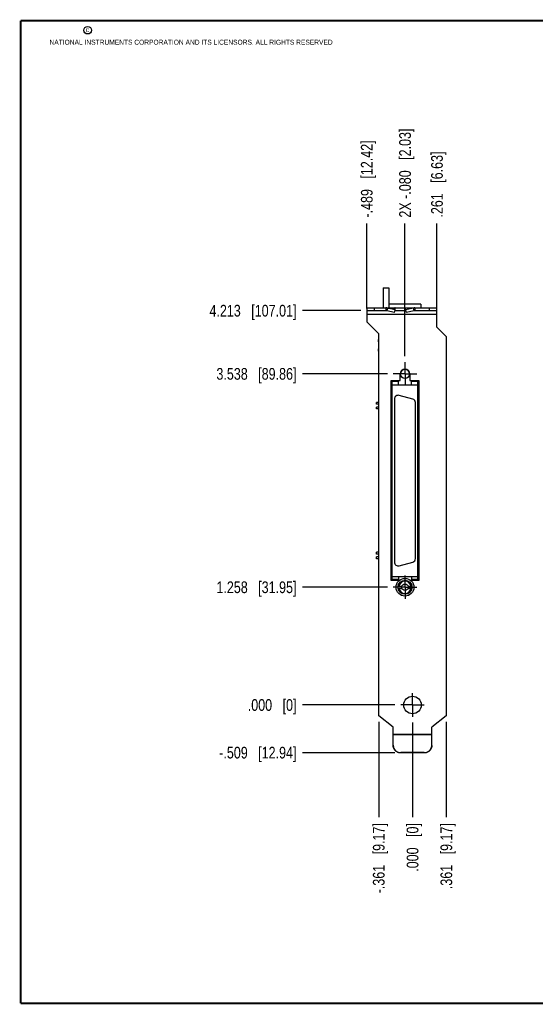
# Model space of a CAD drawing. Header units: inches. Extents: x 0.2 to 16.8, y 0.2 to 10.8.
# Tile 1 of 11: x 0.2 to 5.7, y 0.2 to 10.8. Entities that reach past the tile are written whole.
import ezdxf

# ---------------------------------------------------------------- set-up
doc = ezdxf.new("R2010")
doc.units = ezdxf.units.IN
doc.header["$LTSCALE"] = 0.935
doc.header["$MEASUREMENT"] = 0
doc.linetypes.add('CENTER', pattern=[0.6, 0.375, -0.075, 0.075, -0.075])
doc.layers.get('0').update_dxf_attribs({"linetype": 'CONTINUOUS'})
doc.layers.add('02___PRT_ALL_AXES', color=7, linetype='CONTINUOUS')
doc.layers.add('DIMENSIONS', color=7, linetype='CONTINUOUS')
doc.styles.get("Standard").update_dxf_attribs({"font": 'txt', "width": 0.8})
doc.dimstyles.new('DIMSTYLE_2', dxfattribs={"dimtxt": 0.125, "dimasz": 0.18, "dimexe": 0.18, "dimexo": 0.0625, "dimgap": 0.09, "dimtad": 0, "dimtih": 1, "dimtoh": 1, "dimdec": 3, "dimzin": 4, "dimdsep": 46, "dimtxsty": 'STANDARD', "dimblk": '_FILLED', "dimblk1": '_FILLED', "dimblk2": '_FILLED', "dimcen": 0.09, "dimadec": 0, "dimazin": 0, "dimtp": 0.01, "dimtm": 0.01, "dimtfac": 1, "dimtdec": 3, "dimtofl": 0, "dimtmove": 0, "dimatfit": 3, "dimldrblk": '_FILLED', "dimfxl": 1, "dimtolj": 1, "dimtzin": 4, "dimarcsym": 0})

# ---------------------------------------------------------------- blocks, each defined once
blk = doc.blocks.new('*D6')
at = {"layer": 'DIMENSIONS', "color": 2, "linetype": 'CONTINUOUS'}
blk.add_line((4.796, 3.268), (4.796, 2.247), dxfattribs=at)
at = {"layer": 'DIMENSIONS', "color": 2, "linetype": 'CONTINUOUS', "insert": (4.734, 2.185), "char_height": 0.125, "width": 1.125, "attachment_point": 3, "rotation": 90, "line_spacing_factor": 0.9}
blk.add_mtext('.361{\\Ftxt.shx;\\W1.000000;\\H0.125000; }[9.17]', dxfattribs=at)
blk = doc.blocks.new('_FILLED')
at = {"color": 0, "linetype": 'BYBLOCK'}
blk.add_solid([(0, 0), (-1, 0.174), (-1, -0.174)], dxfattribs=at)
blk = doc.blocks.new('*D7')
at = {"layer": 'DIMENSIONS', "color": 2, "linetype": 'CONTINUOUS'}
blk.add_line((4.435, 3.259), (4.435, 2.247), dxfattribs=at)
at = {"layer": 'DIMENSIONS', "color": 2, "linetype": 'CONTINUOUS', "insert": (4.373, 2.185), "char_height": 0.125, "width": 0.825, "attachment_point": 3, "rotation": 90, "line_spacing_factor": 0.9}
blk.add_mtext('.000{\\Ftxt.shx;\\W1.000000;\\H0.125000; }[0]', dxfattribs=at)
blk = doc.blocks.new('*D8')
at = {"layer": 'DIMENSIONS', "color": 2, "linetype": 'CONTINUOUS'}
blk.add_line((4.074, 3.268), (4.074, 2.247), dxfattribs=at)
at = {"layer": 'DIMENSIONS', "color": 2, "linetype": 'CONTINUOUS', "insert": (4.012, 2.185), "char_height": 0.125, "width": 1.225, "attachment_point": 3, "rotation": 90, "line_spacing_factor": 0.9}
blk.add_mtext('-.361{\\Ftxt.shx;\\W1.000000;\\H0.125000; }[9.17]', dxfattribs=at)
blk = doc.blocks.new('*D9')
at = {"layer": 'DIMENSIONS', "color": 2, "linetype": 'CONTINUOUS'}
blk.add_line((4.355, 7.172), (4.355, 8.591), dxfattribs=at)
at = {"layer": 'DIMENSIONS', "color": 2, "linetype": 'CONTINUOUS', "insert": (4.293, 8.654), "char_height": 0.125, "width": 1.525, "attachment_point": 1, "rotation": 90, "line_spacing_factor": 0.9}
blk.add_mtext('2X -.080{\\Ftxt.shx;\\W1.000000;\\H0.125000; }[2.03]', dxfattribs=at)
blk = doc.blocks.new('*D10')
at = {"layer": 'DIMENSIONS', "color": 2, "linetype": 'CONTINUOUS'}
blk.add_line((4.696, 7.682), (4.696, 8.591), dxfattribs=at)
at = {"layer": 'DIMENSIONS', "color": 2, "linetype": 'CONTINUOUS', "insert": (4.634, 8.654), "char_height": 0.125, "width": 1.125, "attachment_point": 1, "rotation": 90, "line_spacing_factor": 0.9}
blk.add_mtext('.261{\\Ftxt.shx;\\W1.000000;\\H0.125000; }[6.63]', dxfattribs=at)
blk = doc.blocks.new('*D11')
at = {"layer": 'DIMENSIONS', "color": 2, "linetype": 'CONTINUOUS'}
blk.add_line((3.946, 7.682), (3.946, 8.591), dxfattribs=at)
at = {"layer": 'DIMENSIONS', "color": 2, "linetype": 'CONTINUOUS', "insert": (3.884, 8.654), "char_height": 0.125, "width": 1.325, "attachment_point": 1, "rotation": 90, "line_spacing_factor": 0.9}
blk.add_mtext('-.489{\\Ftxt.shx;\\W1.000000;\\H0.125000; }[12.42]', dxfattribs=at)
blk = doc.blocks.new('*D12')
at = {"layer": 'DIMENSIONS', "color": 2, "linetype": 'CONTINUOUS'}
blk.add_line((3.884, 7.66), (3.259, 7.66), dxfattribs=at)
at = {"layer": 'DIMENSIONS', "color": 2, "linetype": 'CONTINUOUS', "insert": (3.196, 7.722), "char_height": 0.125, "width": 1.425, "attachment_point": 3, "line_spacing_factor": 0.9}
blk.add_mtext('4.213{\\Ftxt.shx;\\W1.000000;\\H0.125000; }[107.01]', dxfattribs=at)
blk = doc.blocks.new('*D13')
at = {"layer": 'DIMENSIONS', "color": 2, "linetype": 'CONTINUOUS'}
blk.add_line((4.247, 3.447), (3.259, 3.447), dxfattribs=at)
at = {"layer": 'DIMENSIONS', "color": 2, "linetype": 'CONTINUOUS', "insert": (3.196, 3.509), "char_height": 0.125, "width": 0.825, "attachment_point": 3, "line_spacing_factor": 0.9}
blk.add_mtext('.000{\\Ftxt.shx;\\W1.000000;\\H0.125000; }[0]', dxfattribs=at)
blk = doc.blocks.new('*D14')
at = {"layer": 'DIMENSIONS', "color": 2, "linetype": 'CONTINUOUS'}
blk.add_line((4.247, 2.937), (3.259, 2.937), dxfattribs=at)
at = {"layer": 'DIMENSIONS', "color": 2, "linetype": 'CONTINUOUS', "insert": (3.196, 3), "char_height": 0.125, "width": 1.325, "attachment_point": 3, "line_spacing_factor": 0.9}
blk.add_mtext('-.509{\\Ftxt.shx;\\W1.000000;\\H0.125000; }[12.94]', dxfattribs=at)
blk = doc.blocks.new('*D15')
at = {"layer": 'DIMENSIONS', "color": 2, "linetype": 'CONTINUOUS'}
blk.add_line((4.167, 4.705), (3.259, 4.705), dxfattribs=at)
at = {"layer": 'DIMENSIONS', "color": 2, "linetype": 'CONTINUOUS', "insert": (3.196, 4.767), "char_height": 0.125, "width": 1.325, "attachment_point": 3, "line_spacing_factor": 0.9}
blk.add_mtext('1.258{\\Ftxt.shx;\\W1.000000;\\H0.125000; }[31.95]', dxfattribs=at)
blk = doc.blocks.new('*D16')
at = {"layer": 'DIMENSIONS', "color": 2, "linetype": 'CONTINUOUS'}
blk.add_line((4.168, 6.984), (3.259, 6.984), dxfattribs=at)
at = {"layer": 'DIMENSIONS', "color": 2, "linetype": 'CONTINUOUS', "insert": (3.196, 7.047), "char_height": 0.125, "width": 1.325, "attachment_point": 3, "line_spacing_factor": 0.9}
blk.add_mtext('3.538{\\Ftxt.shx;\\W1.000000;\\H0.125000; }[89.86]', dxfattribs=at)

msp = doc.modelspace()

# ---------------------------------------------------------------- linework, layer by layer
at = {"color": 7, "linetype": 'CONTINUOUS'}
for p, q in [((4.1211, 7.9037), (4.1211, 7.6897)), ((4.1211, 7.9037), (4.1831, 7.9037)), ((4.1831, 7.9037), (4.1831, 7.6897)), ((3.9461, 7.6897), (3.9461, 7.5417)), ((3.9461, 7.6897), (4.6961, 7.6897)), ((4.0261, 7.6897), (4.0261, 7.6597)), ((4.1508, 7.6897), (4.1508, 7.6597)), ((4.1688, 7.6875), (4.162, 7.6585)), ((4.2485, 7.6691), (4.1688, 7.6875)), ((4.1688, 7.6875), (4.2506, 7.6875)), ((4.5231, 7.7297), (4.1831, 7.7297)), ((4.2485, 7.6691), (4.2506, 7.6875)), ((4.3637, 7.6691), (4.3616, 7.6875)), ((4.4434, 7.6875), (4.3616, 7.6875)), ((4.4434, 7.6875), (4.3637, 7.6691)), ((4.4434, 7.6875), (4.4501, 7.6585)), ((4.4614, 7.6897), (4.4614, 7.6597)), ((4.5231, 7.7297), (4.5231, 7.6897)), ((4.6161, 7.6597), (4.6161, 7.6897)), ((4.6961, 7.4827), (4.6961, 7.6897)), ((4.1508, 7.6597), (3.9461, 7.6597)), ((4.6961, 7.6197), (3.9461, 7.6197)), ((4.2418, 7.6402), (4.162, 7.6585)), ((4.2418, 7.6402), (4.2485, 7.6691)), ((4.3659, 7.6597), (4.2463, 7.6597)), ((4.3704, 7.6402), (4.3637, 7.6691)), ((4.4501, 7.6585), (4.3704, 7.6402)), ((4.6961, 7.6597), (4.4614, 7.6597)), ((4.0741, 7.4137), (3.9461, 7.5417)), ((4.6961, 7.4827), (4.7961, 7.3827)), ((4.0741, 3.3308), (4.0741, 7.4137)), ((4.7961, 7.3827), (4.7961, 3.3308)), ((4.0711, 7.3272), (4.0711, 7.3522)), ((4.0741, 7.3522), (4.0711, 7.3522)), ((4.0741, 7.3272), (4.0711, 7.3272)), ((4.0711, 7.2272), (4.0711, 7.2522)), ((4.0741, 7.2522), (4.0711, 7.2522)), ((4.0741, 7.2272), (4.0711, 7.2272)), ((4.3051, 6.9127), (4.3051, 6.9847)), ((4.4051, 6.9847), (4.4051, 6.9127)), ((4.2076, 4.7767), (4.2076, 6.9127)), ((4.2076, 6.9127), (4.3051, 6.9127)), ((4.2173, 4.7876), (4.2173, 6.9018)), ((4.2862, 6.9018), (4.2173, 6.9018)), ((4.2173, 6.8683), (4.4929, 6.8683)), ((4.2862, 6.8683), (4.2862, 6.9018)), ((4.4051, 6.9127), (4.5026, 6.9127)), ((4.424, 6.8683), (4.424, 6.9018)), ((4.4929, 6.9018), (4.424, 6.9018)), ((4.4929, 4.7876), (4.4929, 6.9018)), ((4.5026, 6.9127), (4.5026, 4.7767)), ((4.4382, 6.7153), (4.2925, 6.7544)), ((4.0492, 6.6598), (4.0492, 6.6795)), ((4.0741, 6.6795), (4.0492, 6.6795)), ((4.0741, 6.6598), (4.0492, 6.6598)), ((4.0492, 6.6098), (4.0492, 6.6295)), ((4.0741, 6.6295), (4.0492, 6.6295)), ((4.2429, 6.7163), (4.2429, 4.973)), ((4.4673, 5.0121), (4.4673, 6.6773)), ((4.0741, 6.6098), (4.0492, 6.6098)), ((4.0492, 5.0598), (4.0492, 5.0795)), ((4.0741, 5.0795), (4.0492, 5.0795)), ((4.0741, 5.0598), (4.0492, 5.0598)), ((4.0492, 5.0098), (4.0492, 5.0295)), ((4.0741, 5.0295), (4.0492, 5.0295)), ((4.0741, 5.0098), (4.0492, 5.0098)), ((4.2925, 4.935), (4.4382, 4.974)), ((4.2931, 4.7767), (4.2076, 4.7767)), ((4.2173, 4.8211), (4.4929, 4.8211)), ((4.2862, 4.7876), (4.2173, 4.7876)), ((4.2862, 4.8211), (4.2862, 4.7876)), ((4.5026, 4.7767), (4.4171, 4.7767)), ((4.424, 4.8211), (4.424, 4.7876)), ((4.4929, 4.7876), (4.424, 4.7876)), ((4.2812, 4.7173), (4.3225, 4.7173)), ((4.2815, 4.6903), (4.3232, 4.6903)), ((4.387, 4.6903), (4.4287, 4.6903)), ((4.3877, 4.7173), (4.429, 4.7173)), ((4.2291, 3.2097), (4.0741, 3.3308)), ((4.7961, 3.3308), (4.6411, 3.2097)), ((4.2291, 3.017), (4.2291, 3.2097)), ((4.6411, 3.017), (4.6411, 3.2097)), ((4.2291, 3.1357), (4.6411, 3.1357)), ((4.2291, 3.1326), (4.6411, 3.1326)), ((4.5611, 2.9373), (4.3091, 2.9373)), ((4.3091, 2.9373), (4.3091, 2.9347)), ((4.5611, 2.9347), (4.3091, 2.9347)), ((4.5611, 2.9373), (4.5611, 2.9347))]:
    msp.add_line(p, q, dxfattribs=at)
at = {"color": 7, "linetype": 'CONTINUOUS', "const_width": 0.02}
for points in [[(0.25, 10.7586), (0.25, 0.2586)], [(16.75, 10.7586), (0.25, 10.7586)], [(0.25, 0.2586), (16.75, 0.2586)]]:
    msp.add_lwpolyline(points, dxfattribs=at)
at = {"color": 2, "linetype": 'CONTINUOUS'}
msp.add_circle((0.9659, 10.6562), 0.0403, dxfattribs=at)
at = {"color": 7, "linetype": 'CONTINUOUS'}
for centre, radius in [((4.3551, 6.9845), 0.0492), ((4.3551, 4.7047), 0.095), ((4.3551, 4.7047), 0.075), ((4.3551, 4.7047), 0.035), ((4.4351, 3.4467), 0.0935)]:
    msp.add_circle(centre, radius, dxfattribs=at)
for centre, radius, start, end in [((4.1508, 7.6158), 0.0739, 75.93164, 89.98715), ((4.4614, 7.6158), 0.0739, 90.01285, 104.06836), ((4.1508, 7.6064), 0.0533, 77.86076, 89.99588), ((4.4614, 7.6064), 0.0533, 90.00412, 102.13924), ((4.3551, 6.9847), 0.05, 0, 180), ((4.2823, 6.7163), 0.0394, 75, 180), ((4.428, 6.6773), 0.0394, 0, 75), ((4.2823, 4.973), 0.0394, 180, 285), ((4.428, 5.0121), 0.0394, 285, 360), ((4.3551, 4.7047), 0.066, 11.05181, 168.94819), ((4.3551, 4.7047), 0.066, 192.55603, 347.44397), ((4.5617, 3.017), 0.0794, 358.11373, 359.99972)]:
    msp.add_arc(centre, radius, start, end, dxfattribs=at)
for points, knots in [([(4.2506, 7.6875), (4.2502, 7.6878), (4.2496, 7.6884), (4.2486, 7.6891), (4.2478, 7.6894), (4.2473, 7.6896), (4.2467, 7.6897), (4.2463, 7.6897), (4.2461, 7.6897)], [0, 0, 0, 0, 0.2800267, 0.5351362, 0.6555421, 0.7723993, 0.8868227, 1, 1, 1, 1]), ([(4.3616, 7.6875), (4.362, 7.6878), (4.3626, 7.6884), (4.3636, 7.6891), (4.3644, 7.6894), (4.3649, 7.6896), (4.3655, 7.6897), (4.3659, 7.6897), (4.3661, 7.6897)], [0, 0, 0, 0, 0.2800267, 0.5351362, 0.6555421, 0.7723993, 0.8868227, 1, 1, 1, 1]), ([(4.2291, 3.017), (4.2291, 3.0157), (4.2292, 3.0131), (4.2294, 3.0092), (4.2299, 3.0053), (4.2308, 3.0001), (4.2324, 2.9938), (4.2346, 2.9877), (4.2367, 2.9829), (4.2385, 2.9794), (4.2405, 2.976), (4.2433, 2.9716), (4.2472, 2.9663), (4.2524, 2.9605), (4.2583, 2.9553), (4.2635, 2.9514), (4.268, 2.9486), (4.2714, 2.9467), (4.2749, 2.9449), (4.2797, 2.9428), (4.2858, 2.9406), (4.2922, 2.939), (4.2974, 2.9381), (4.3013, 2.9376), (4.3052, 2.9373), (4.3078, 2.9373), (4.3091, 2.9373)], [0, 0, 0, 0, 0.0311939, 0.0623914, 0.0935878, 0.1247863, 0.1871719, 0.2495704, 0.2807851, 0.3120043, 0.3432284, 0.3744576, 0.4369137, 0.4993927, 0.561895, 0.6244202, 0.6557004, 0.6869857, 0.7182759, 0.7495707, 0.8121533, 0.874749, 0.9060597, 0.9373717, 0.9686871, 1, 1, 1, 1]), ([(4.3091, 2.9347), (4.3078, 2.9347), (4.3052, 2.9347), (4.3013, 2.935), (4.2974, 2.9355), (4.2922, 2.9364), (4.2858, 2.938), (4.2797, 2.9402), (4.2749, 2.9423), (4.2714, 2.944), (4.268, 2.946), (4.2635, 2.9488), (4.2583, 2.9527), (4.2524, 2.9579), (4.2472, 2.9637), (4.2433, 2.969), (4.2405, 2.9734), (4.2385, 2.9768), (4.2367, 2.9803), (4.2346, 2.985), (4.2324, 2.9912), (4.2308, 2.9975), (4.2299, 3.0027), (4.2294, 3.0065), (4.2292, 3.0104), (4.2291, 3.0131), (4.2291, 3.0144)], [0, 0, 0, 0, 0.0313129, 0.0626283, 0.0939403, 0.125251, 0.1878467, 0.2504293, 0.2817241, 0.3130143, 0.3442996, 0.3755798, 0.438105, 0.5006073, 0.5630863, 0.6255424, 0.6567716, 0.6879957, 0.7192149, 0.7504296, 0.8128281, 0.8752137, 0.9064122, 0.9376086, 0.9688061, 1, 1, 1, 1]), ([(4.6411, 3.0144), (4.6411, 3.0131), (4.641, 3.0104), (4.6407, 3.0065), (4.6403, 3.0027), (4.6394, 2.9975), (4.6378, 2.9912), (4.6356, 2.985), (4.6334, 2.9803), (4.6317, 2.9768), (4.6297, 2.9734), (4.6269, 2.969), (4.623, 2.9637), (4.6178, 2.9579), (4.6119, 2.9527), (4.6067, 2.9488), (4.6022, 2.946), (4.5988, 2.944), (4.5953, 2.9423), (4.5905, 2.9402), (4.5844, 2.938), (4.578, 2.9364), (4.5728, 2.9355), (4.5689, 2.935), (4.565, 2.9347), (4.5624, 2.9347), (4.5611, 2.9347)], [0, 0, 0, 0, 0.0311939, 0.0623914, 0.0935878, 0.1247863, 0.1871719, 0.2495704, 0.2807851, 0.3120043, 0.3432284, 0.3744576, 0.4369137, 0.4993927, 0.561895, 0.6244202, 0.6557004, 0.6869857, 0.7182759, 0.7495707, 0.8121533, 0.874749, 0.9060597, 0.9373717, 0.9686871, 1, 1, 1, 1]), ([(4.5611, 2.9373), (4.5637, 2.9373), (4.5675, 2.9375), (4.5726, 2.9381), (4.5777, 2.9389), (4.5839, 2.9404), (4.5899, 2.9426), (4.5946, 2.9446), (4.5981, 2.9463), (4.6015, 2.9481), (4.6058, 2.9508), (4.611, 2.9545), (4.6168, 2.9596), (4.6221, 2.9652), (4.626, 2.9703), (4.6288, 2.9745), (4.6308, 2.9778), (4.6326, 2.9812), (4.6348, 2.9858), (4.6371, 2.9918), (4.6389, 2.9979), (4.6399, 3.0029), (4.6405, 3.0067), (4.6409, 3.0105), (4.641, 3.0131), (4.6411, 3.0144)], [0, 0, 0, 0, 0.0626084, 0.0939196, 0.1252294, 0.1878245, 0.2504071, 0.2817016, 0.3129918, 0.3442773, 0.3755577, 0.4380849, 0.5005897, 0.5630716, 0.625531, 0.6567616, 0.687987, 0.7192074, 0.7504234, 0.8128248, 0.8752123, 0.9064114, 0.9376079, 0.9688034, 1, 1, 1, 1])]:
    msp.add_open_spline(points, degree=3, knots=knots, dxfattribs=at)
at = {"layer": '02___PRT_ALL_AXES', "color": 7, "linetype": 'CENTER'}
for p, q in [((4.3551, 6.9845), (4.3551, 7.1096)), ((4.3551, 6.9845), (4.23, 6.9845)), ((4.3551, 6.9845), (4.3551, 6.8594)), ((4.3551, 6.9845), (4.4802, 6.9845)), ((4.3551, 4.7047), (4.3551, 4.8298)), ((4.3551, 4.7047), (4.23, 4.7047)), ((4.3551, 4.7047), (4.4802, 4.7047)), ((4.3551, 4.7047), (4.3551, 4.5796)), ((4.4351, 3.4467), (4.4351, 3.5718)), ((4.4351, 3.4467), (4.31, 3.4467)), ((4.4351, 3.4467), (4.5602, 3.4467)), ((4.4351, 3.4467), (4.4351, 3.3216))]:
    msp.add_line(p, q, dxfattribs=at)

# ---------------------------------------------------------------- texts
at = {"color": 2, "linetype": 'CONTINUOUS', "char_height": 0.053, "attachment_point": 1, "line_spacing_factor": 0.9}
for s, insert, width in [('c', (0.946, 10.6893), 0.0424), ('NATIONAL INSTRUMENTS CORPORATION AND ITS LICENSORS. ALL RIGHTS RESERVED', (0.5583, 10.5546), 3.0104)]:
    msp.add_mtext(s, dxfattribs=dict(at, insert=insert, width=width))

# ---------------------------------------------------------------- dimensions: what is measured, and where the dimension line sits
at = {"layer": 'DIMENSIONS', "color": 2, "linetype": 'CONTINUOUS'}
for feature_location, offset, dtype, origin, text, picture, middle in [((4.3551, 7.1721), (0, 1.4191), 1, (4.4351, 7.1096), '2X -<>', '*D9', (4.3551, 9.4162)), ((3.9461, 7.6822), (0, 0.909), 1, (4.4351, 7.6197), '-<>', '*D11', (3.9461, 9.3162)), ((4.2466, 2.9373), (-0.988, 0), 0, (4.3091, 3.4467), '-<>', '*D14', (2.3336, 2.9373)), ((4.0741, 3.2683), (0, -1.0211), 1, (4.4351, 3.3308), '-<>', '*D8', (4.1861, 1.3987))]:
    dim = msp.add_ordinate_dim(feature_location=feature_location, offset=offset, dtype=dtype, origin=origin, text=text, dimstyle='DIMSTYLE_2', dxfattribs=at)
    dim.commit()
    dim.dimension.update_dxf_attribs({"geometry": picture, "text_midpoint": middle})
for feature_location, offset, dtype, origin, picture, middle in [((4.6961, 7.6822), (0, 0.909), 1, (4.4351, 7.6197), '*D10', (4.6961, 9.2162)), ((3.8836, 7.6597), (-0.625, 0), 0, (4.31, 3.4467), '*D12', (2.1836, 7.6597)), ((4.1675, 6.9845), (-0.9089, 0), 0, (4.23, 3.4467), '*D16', (2.2336, 6.9845)), ((4.1675, 4.7047), (-0.9089, 0), 0, (4.23, 3.4467), '*D15', (2.2336, 4.7047)), ((4.2474961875, 3.4466916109), (-0.9889, 0), 0, (4.3099961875, 3.4466916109), '*D13', (2.5335961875, 3.4466916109)), ((4.4350961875, 3.2590916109), (0, -1.0119311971), 1, (4.4350961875, 3.3215916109), '*D7', (4.5471145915, 1.5486612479)), ((4.7961, 3.2683), (0, -1.0211), 1, (4.4351, 3.3216), '*D6', (4.9081, 1.3987))]:
    dim = msp.add_ordinate_dim(feature_location=feature_location, offset=offset, dtype=dtype, origin=origin, dimstyle='DIMSTYLE_2', dxfattribs=at)
    dim.commit()
    dim.dimension.update_dxf_attribs({"geometry": picture, "text_midpoint": middle})

doc.saveas('drawing.dxf')
